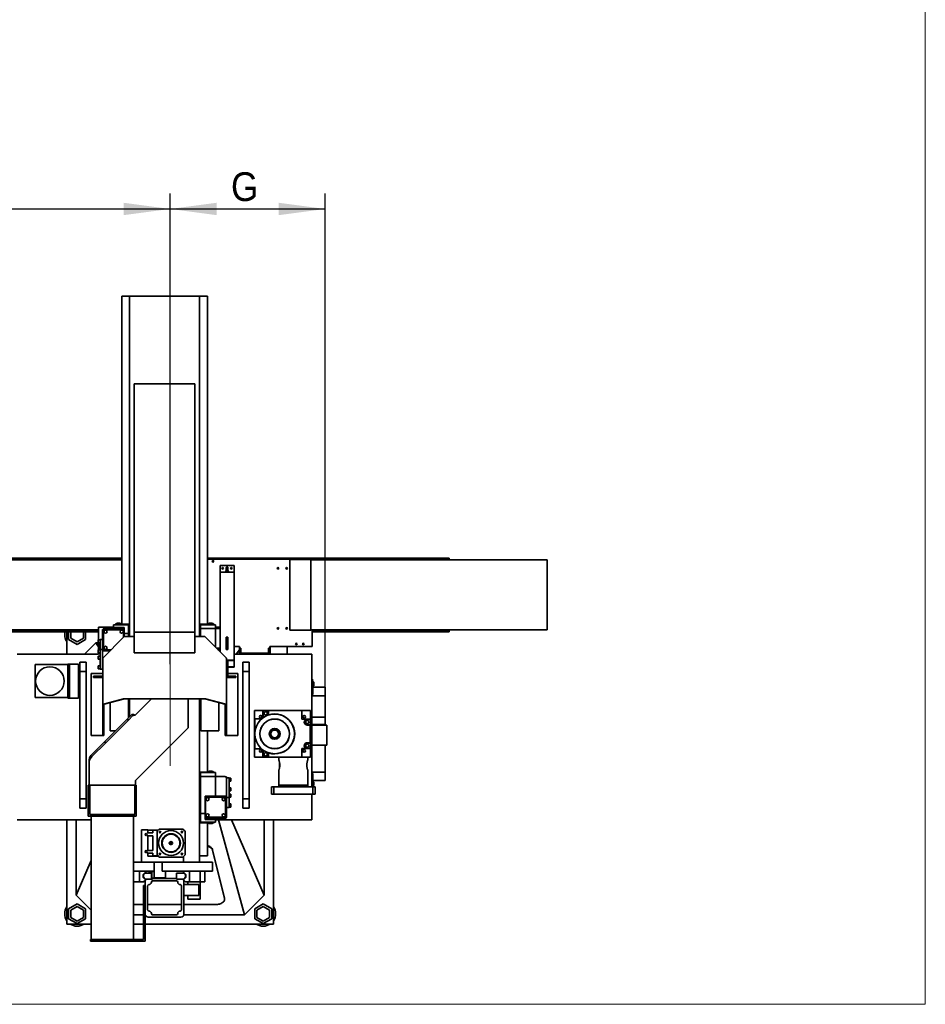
# Model space of a CAD drawing. Header units: millimetres. Extents: x 10 to 400, y 0 to 272.
# Tile 5 of 20: x 127 to 185, y 50 to 113. Entities that reach past the tile are written whole.
import ezdxf

# ---------------------------------------------------------------- set-up
doc = ezdxf.new("R2010")
doc.units = ezdxf.units.MM
doc.linetypes.add('SLD-Durchgehend', pattern=[0])
doc.linetypes.add('SLD-Punktstrich', pattern=[19.05, 15.24, -1.27, 1.27, -1.27])
doc.layers.add('KOPF', color=7, linetype='SLD-Durchgehend')
doc.styles.add('SLDTEXTSTYLE3', font='GOTHIC.TTF', dxfattribs={"width": 0.913})
doc.dimstyles.new('SLDDIMSTYLE0', dxfattribs={"dimtxt": 1.852083, "dimasz": 3, "dimexe": 0, "dimexo": 0.0625, "dimgap": 0.463021, "dimtad": 1, "dimlfac": 50, "dimrnd": 1e-09, "dimzin": 12, "dimdsep": 46, "dimtxsty": 'SLDTEXTSTYLE3', "dimsah": 1, "dimcen": 0.09, "dimadec": 0, "dimazin": 3, "dimtfac": 1, "dimtofl": 0, "dimtmove": 0, "dimatfit": 3, "dimfxl": 1, "dimfrac": 2, "dimtolj": 1, "dimtzin": 12, "dimarcsym": 0})

# ---------------------------------------------------------------- blocks, each defined once
blk = doc.blocks.new('_D_12')
at = {"layer": 'KOPF', "color": 7}
for p, q in [((94.313, 69.486), (94.313, 102.282)), ((136.313, 71.936), (136.313, 102.282)), ((94.313, 101.282), (136.313, 101.282))]:
    blk.add_line(p, q, dxfattribs=at)
for points in [[(94.313, 101.282), (97.313, 100.882), (97.313, 101.682)], [(136.313, 101.282), (133.313, 101.682), (133.313, 100.882)]]:
    blk.add_solid(points, dxfattribs=at)
at = {"layer": 'KOPF', "color": 7, "insert": (113.785, 103.647), "char_height": 1.8521, "attachment_point": 1, "style": 'SLDTEXTSTYLE3'}
blk.add_mtext('H2', dxfattribs=at)
blk = doc.blocks.new('_D_13')
at = {"layer": 'KOPF', "color": 7}
for p, q in [((136.313, 71.936), (136.313, 102.282)), ((146.313, 70.446), (146.313, 102.282)), ((136.313, 101.282), (146.313, 101.282))]:
    blk.add_line(p, q, dxfattribs=at)
for points in [[(136.313, 101.282), (139.313, 100.882), (139.313, 101.682)], [(146.313, 101.282), (143.313, 101.682), (143.313, 100.882)]]:
    blk.add_solid(points, dxfattribs=at)
at = {"layer": 'KOPF', "color": 7, "insert": (140.236, 103.647), "char_height": 1.852, "attachment_point": 1, "style": 'SLDTEXTSTYLE3'}
blk.add_mtext('G', dxfattribs=at)

msp = doc.modelspace()

# ---------------------------------------------------------------- linework, layer by layer
at = {"color": 7, "linetype": 'SLD-Durchgehend', "lineweight": 35}
for p, q in [((133.70267, 95.66641), (133.19266, 95.66641)), ((133.19266, 74.50641), (133.19266, 95.66641)), ((133.70267, 73.70508), (133.70267, 95.66641)), ((138.20267, 95.66641), (133.70267, 95.66641)), ((138.20267, 73.70508), (138.20267, 95.66641)), ((138.71266, 95.66641), (138.20267, 95.66641)), ((138.71266, 74.50641), (138.71266, 95.66641)), ((137.91266, 89.99661), (133.99267, 89.99661)), ((133.99267, 85.35363), (133.99267, 89.99661)), ((137.91266, 85.35363), (137.91266, 89.99661)), ((133.99267, 84.68862), (133.99267, 85.35363)), ((137.91266, 84.68862), (137.91266, 85.35363)), ((133.99267, 84.68661), (133.99267, 84.68862)), ((133.99267, 84.68661), (133.99267, 73.99641)), ((137.91266, 84.68661), (137.91266, 84.68862)), ((137.91266, 84.68661), (137.91266, 73.99641)), ((133.19266, 78.77641), (64.74767, 78.77641)), ((154.31267, 78.77641), (138.71266, 78.77641)), ((154.31267, 78.71641), (154.31267, 78.77641)), ((133.19266, 78.71641), (64.74767, 78.71641)), ((133.19266, 78.65641), (115.97267, 78.65641)), ((154.31267, 78.71641), (138.71266, 78.71641)), ((145.46267, 78.70641), (138.71266, 78.70641)), ((139.53267, 77.93441), (139.53267, 78.29641)), ((140.43267, 78.29641), (139.53267, 78.29641)), ((139.94267, 78.15641), (139.93267, 78.15641)), ((139.93267, 78.15641), (139.93267, 77.9914)), ((139.94267, 78.19641), (140.02267, 78.19641)), ((139.94267, 78.19641), (139.94267, 77.85641)), ((140.02267, 78.19641), (140.02267, 77.85641)), ((140.03266, 78.15641), (140.02267, 78.15641)), ((140.03266, 77.9914), (140.03266, 78.15641)), ((140.43267, 77.93441), (140.43267, 78.29641)), ((144.03267, 74.11641), (144.03267, 78.67641)), ((145.37267, 78.67641), (144.03267, 78.67641)), ((145.37267, 74.11641), (145.37267, 78.67641)), ((145.37267, 74.13641), (145.37267, 78.65641)), ((145.37287, 78.65641), (145.37267, 78.65641)), ((145.37287, 78.65641), (146.81534, 78.65641)), ((145.46267, 78.65641), (145.46267, 78.70641)), ((146.81534, 78.65641), (153.98072, 78.65641)), ((153.98072, 78.65641), (160.61287, 78.65641)), ((154.31267, 78.65641), (154.31267, 78.71641)), ((160.61287, 74.13641), (160.61287, 78.65641)), ((139.53267, 77.93441), (139.53267, 77.85641)), ((139.53267, 77.85641), (139.53267, 77.85102)), ((140.43267, 77.85641), (139.53267, 77.85641)), ((139.53267, 76.61072), (139.53267, 77.85102)), ((140.43267, 77.85641), (140.43267, 77.93441)), ((140.43267, 77.85102), (140.43267, 77.85641)), ((140.43267, 76.61072), (140.43267, 77.85102)), ((139.53267, 76.61072), (139.53267, 76.47873)), ((139.53267, 72.72191), (139.53267, 76.47873)), ((140.43267, 76.47873), (140.43267, 76.61072)), ((140.43267, 72.18484), (140.43267, 76.47873)), ((131.70267, 74.32641), (131.70267, 73.49641)), ((132.66467, 74.32641), (131.70267, 74.32641)), ((132.66467, 74.47641), (133.37014, 74.47641)), ((132.66467, 74.28641), (132.66467, 74.47641)), ((132.66467, 74.28641), (132.66467, 74.20641)), ((132.66467, 74.28641), (133.34467, 74.28641)), ((132.76466, 74.50641), (132.76466, 74.47641)), ((132.76466, 74.50641), (133.64467, 74.50641)), ((132.86918, 74.56441), (132.82467, 74.50641)), ((132.86918, 74.56441), (132.98467, 74.56441)), ((132.98467, 74.56441), (133.10017, 74.56441)), ((133.14466, 74.50641), (133.10017, 74.56441)), ((133.34467, 74.28641), (133.34467, 74.20641)), ((133.37014, 74.47641), (133.63467, 74.47641)), ((133.63467, 73.91641), (133.63467, 74.47641)), ((133.63467, 74.37641), (133.64467, 74.37641)), ((133.64467, 74.50641), (133.64467, 74.37641)), ((138.26067, 74.50641), (138.26067, 74.37641)), ((139.14066, 74.50641), (138.26067, 74.50641)), ((138.27066, 74.37641), (138.26067, 74.37641)), ((138.27066, 74.47641), (138.53519, 74.47641)), ((138.27066, 74.22641), (138.27066, 74.47641)), ((138.53519, 74.47641), (139.24067, 74.47641)), ((138.80517, 74.56441), (138.76067, 74.50641)), ((139.03616, 74.56441), (138.80517, 74.56441)), ((139.08067, 74.50641), (139.03616, 74.56441)), ((139.14066, 74.47641), (139.14066, 74.50641)), ((139.24067, 74.23641), (139.24067, 74.47641)), ((139.53267, 74.32641), (139.24067, 74.32641)), ((131.70267, 74.07641), (64.74767, 74.07641)), ((131.70267, 74.01641), (64.74767, 74.01641)), ((131.70267, 74.13641), (115.97267, 74.13641)), ((129.65267, 74.01641), (129.65267, 72.56641)), ((129.76267, 74.01641), (129.76267, 73.51887)), ((129.90267, 74.01641), (129.90267, 73.59969)), ((130.72267, 73.59969), (130.72267, 74.01641)), ((130.86267, 73.51887), (130.86267, 74.01641)), ((131.95467, 74.17641), (131.98467, 74.17641)), ((131.95467, 74.17641), (131.95467, 73.62141)), ((131.98467, 72.78641), (131.98467, 74.20641)), ((131.98467, 74.20641), (133.34467, 74.20641)), ((132.00894, 72.35096), (133.30393, 73.67166)), ((132.02467, 74.04641), (132.02467, 72.96641)), ((133.20467, 74.14641), (132.12467, 74.14641)), ((133.30393, 73.67166), (133.35519, 73.70508)), ((133.30467, 73.67215), (133.30467, 74.04641)), ((133.34467, 74.20641), (133.34467, 73.69822)), ((133.34467, 73.91641), (133.37014, 73.91641)), ((133.35519, 73.70508), (133.41565, 73.70508)), ((133.37014, 73.91641), (133.63467, 73.91641)), ((133.41565, 73.70508), (133.99267, 73.70508)), ((133.63467, 73.91641), (133.63467, 73.70508)), ((133.99267, 73.99641), (133.99267, 72.65641)), ((137.91266, 73.99641), (133.99267, 73.99641)), ((137.91266, 73.99641), (137.91266, 72.65641)), ((137.91266, 73.70508), (138.48969, 73.70508)), ((139.24067, 74.22641), (138.27066, 74.22641)), ((138.27066, 73.70508), (138.27066, 74.22641)), ((138.48969, 73.70508), (138.55015, 73.70508)), ((138.55015, 73.70508), (138.60141, 73.67166)), ((138.60141, 73.67166), (139.89639, 72.35096)), ((139.24067, 73.71208), (139.24067, 74.23641)), ((139.24067, 74.23641), (139.53267, 74.23641)), ((139.24067, 73.30074), (139.24067, 73.71208)), ((140.03266, 73.67201), (139.93267, 73.67201)), ((139.93267, 73.67201), (139.93267, 72.87885)), ((140.03266, 73.66157), (139.93267, 73.66157)), ((139.94267, 73.66157), (139.94267, 73.56764)), ((140.02267, 73.66157), (140.02267, 73.56764)), ((140.03266, 72.87885), (140.03266, 73.67201)), ((145.37267, 74.11641), (144.03267, 74.11641)), ((145.37287, 74.13641), (145.37267, 74.13641)), ((145.37287, 74.13641), (146.81534, 74.13641)), ((145.46267, 73.07641), (145.46267, 74.13641)), ((154.31267, 74.07641), (145.46267, 74.07641)), ((154.31267, 74.01641), (145.46267, 74.01641)), ((146.81534, 74.13641), (153.98072, 74.13641)), ((153.98072, 74.13641), (160.61287, 74.13641)), ((154.31267, 74.07641), (154.31267, 74.13641)), ((154.31267, 74.01641), (154.31267, 74.07641)), ((129.76267, 73.51887), (130.31267, 73.20132)), ((129.90267, 73.59969), (130.31267, 73.36298)), ((130.31267, 73.36298), (130.72267, 73.59969)), ((130.31267, 73.20132), (130.86267, 73.51887)), ((131.51267, 73.29641), (130.78267, 72.56641)), ((131.70267, 73.0446), (131.51267, 73.29641)), ((131.67467, 73.29641), (131.51267, 73.29641)), ((131.79467, 73.49641), (131.67467, 73.49641)), ((131.67467, 73.29641), (131.67467, 73.49641)), ((131.67467, 73.29641), (131.79467, 73.29641)), ((131.70267, 73.29641), (131.70267, 72.86641)), ((131.79467, 73.41641), (131.79467, 73.51641)), ((131.79467, 73.51641), (131.95467, 73.51641)), ((131.79467, 72.88641), (131.79467, 73.41641)), ((131.98467, 73.62141), (131.95467, 73.62141)), ((131.95467, 73.62141), (131.95467, 73.56641)), ((131.95467, 73.56641), (131.95467, 72.99141)), ((131.95467, 73.56641), (131.98467, 73.56641)), ((139.24067, 73.01971), (139.24067, 73.30074)), ((139.93267, 73.24388), (139.94267, 73.24388)), ((139.93267, 73.23344), (139.94267, 73.23344)), ((139.94267, 73.56764), (140.02267, 73.56764)), ((139.94267, 73.56764), (139.94267, 72.97278)), ((140.02267, 73.56764), (140.02267, 72.97278)), ((140.02267, 73.24388), (140.03266, 73.24388)), ((140.02267, 73.23344), (140.03266, 73.23344)), ((140.43267, 73.07641), (140.78267, 73.07641)), ((140.78267, 72.96641), (140.78267, 73.07641)), ((142.74267, 73.07641), (145.46267, 73.07641)), ((142.74267, 72.96641), (142.74267, 73.07641)), ((142.76267, 72.56641), (142.76267, 73.07641)), ((143.86267, 73.07641), (143.86267, 72.56641)), ((131.70267, 72.56641), (126.45267, 72.56641)), ((131.79467, 72.86641), (131.67467, 72.86641)), ((131.67467, 72.66641), (131.67467, 72.86641)), ((131.67467, 72.66641), (131.79467, 72.66641)), ((131.79467, 72.45641), (131.67467, 72.45641)), ((131.67467, 72.25641), (131.67467, 72.45641)), ((131.70267, 72.66641), (131.70267, 72.56641)), ((131.79467, 72.78641), (131.79467, 72.88641)), ((131.79467, 72.88641), (131.95467, 72.88641)), ((131.79467, 71.70641), (131.79467, 72.78641)), ((131.98467, 72.99141), (131.95467, 72.99141)), ((131.95467, 72.99141), (131.95467, 72.93641)), ((131.95467, 72.93641), (131.95467, 71.55641)), ((131.95467, 72.93641), (131.98467, 72.93641)), ((132.43591, 72.78641), (131.98467, 72.78641)), ((132.12467, 72.86641), (132.51435, 72.86641)), ((137.91266, 72.65641), (133.99267, 72.65641)), ((139.29293, 72.96641), (139.53267, 72.96641)), ((139.53267, 72.88641), (139.37137, 72.88641)), ((139.93267, 72.87885), (140.03266, 72.87885)), ((139.94267, 72.97278), (140.02267, 72.97278)), ((139.94267, 72.97278), (139.94267, 72.96756)), ((139.94267, 72.96756), (140.02267, 72.96756)), ((139.94267, 72.96756), (139.94267, 72.87885)), ((140.02267, 72.97278), (140.02267, 72.96756)), ((140.02267, 72.96756), (140.02267, 72.87885)), ((145.45267, 72.56641), (140.43267, 72.56641)), ((140.56185, 72.56641), (140.78267, 72.85906)), ((140.86267, 72.96641), (140.78267, 72.96641)), ((140.78267, 72.58641), (140.78267, 72.96641)), ((140.86267, 72.58641), (140.78267, 72.58641)), ((140.78267, 72.56641), (140.78267, 72.58641)), ((140.86267, 72.64641), (140.86267, 72.96641)), ((142.66267, 72.64641), (140.86267, 72.64641)), ((140.86267, 72.58641), (140.86267, 72.56641)), ((142.66267, 72.96641), (142.66267, 72.64641)), ((142.66267, 72.96641), (142.74267, 72.96641)), ((142.66267, 72.58641), (142.74267, 72.58641)), ((142.66267, 72.56641), (142.66267, 72.58641)), ((142.74267, 72.96641), (142.74267, 72.58641)), ((142.74267, 72.56641), (142.74267, 72.58641)), ((145.45267, 64.01641), (145.45267, 72.56641)), ((127.61467, 71.90601), (127.61467, 69.77601)), ((129.71467, 71.90601), (127.61467, 71.90601)), ((129.71467, 71.90601), (129.71467, 71.94101)), ((129.71467, 71.94101), (129.81467, 71.94101)), ((129.71467, 69.77601), (129.71467, 71.90601)), ((129.81467, 69.74101), (129.81467, 71.94101)), ((129.81467, 71.94101), (130.40267, 71.94101)), ((130.40267, 69.74101), (130.40267, 71.94101)), ((130.49666, 71.45641), (130.49666, 72.05641)), ((130.49666, 72.05641), (130.89666, 72.05641)), ((130.89666, 72.05641), (130.89666, 71.45641)), ((131.67467, 72.25641), (131.79467, 72.25641)), ((131.79467, 71.82641), (131.67467, 71.82641)), ((131.67467, 71.62641), (131.67467, 71.82641)), ((131.96267, 72.31144), (131.96525, 72.31425)), ((131.96267, 72.31144), (131.96267, 69.32087)), ((131.9873, 72.33229), (132.00894, 72.35096)), ((139.89639, 72.35096), (139.91803, 72.33229)), ((139.94009, 72.31425), (139.94267, 72.31144)), ((139.94267, 72.31144), (139.94267, 69.32087)), ((140.43267, 72.18484), (139.94267, 72.18484)), ((140.43267, 72.1744), (139.94267, 72.1744)), ((140.02267, 72.1744), (140.02267, 71.48039)), ((140.43267, 71.75672), (140.02267, 71.75672)), ((140.43267, 71.74628), (140.02267, 71.74628)), ((140.43267, 72.1744), (140.43267, 72.18484)), ((140.43267, 72.1744), (140.43267, 71.75672)), ((140.43267, 71.74628), (140.43267, 71.75672)), ((141.00866, 72.05641), (141.40867, 72.05641)), ((141.00866, 71.45641), (141.00866, 72.05641)), ((141.40867, 72.05641), (141.40867, 71.45641)), ((130.89666, 71.45641), (130.49666, 71.45641)), ((130.49666, 71.45641), (130.49666, 63.25641)), ((130.89666, 63.25641), (130.89666, 71.45641)), ((131.22267, 71.33641), (131.22267, 67.33641)), ((131.22267, 71.33641), (131.88467, 71.33641)), ((131.36267, 71.07641), (131.36267, 71.15641)), ((131.36267, 71.15641), (131.96267, 71.15641)), ((131.67467, 71.62641), (131.79467, 71.62641)), ((131.79467, 71.60641), (131.79467, 71.70641)), ((131.79467, 71.60641), (131.95467, 71.60641)), ((131.88467, 71.33641), (131.96267, 71.33641)), ((131.95467, 71.55641), (131.96267, 71.55641)), ((140.02267, 71.48039), (139.94267, 71.48039)), ((140.02267, 71.48039), (140.02267, 71.06271)), ((140.02267, 71.33641), (140.68267, 71.33641)), ((140.02267, 71.15641), (140.54267, 71.15641)), ((140.54267, 71.07641), (140.54267, 71.15641)), ((140.68267, 71.33641), (140.68267, 67.33641)), ((141.40867, 71.45641), (141.00866, 71.45641)), ((141.00866, 71.45641), (141.00866, 63.25641)), ((141.40867, 63.25641), (141.40867, 71.45641)), ((131.36267, 71.07641), (131.96267, 71.07641)), ((140.02267, 71.06271), (139.94267, 71.06271)), ((140.02267, 71.07641), (140.54267, 71.07641)), ((145.45267, 70.96641), (145.49267, 70.96641)), ((145.49267, 70.96641), (145.49267, 70.26093)), ((145.52267, 70.86641), (145.49267, 70.86641)), ((145.52267, 69.98641), (145.52267, 70.86641)), ((145.58066, 70.7619), (145.52267, 70.80641)), ((145.52267, 70.48641), (145.58066, 70.53091)), ((145.58066, 70.64641), (145.58066, 70.7619)), ((145.58066, 70.53091), (145.58066, 70.64641)), ((145.45267, 69.99641), (145.49267, 69.99641)), ((145.52267, 69.98641), (145.45267, 69.98641)), ((145.45267, 69.89641), (146.31267, 69.89641)), ((145.49267, 70.26093), (145.49267, 69.99641)), ((146.31267, 70.44641), (145.52267, 70.44641)), ((146.31267, 70.44641), (146.31267, 69.89641)), ((146.31267, 69.89641), (146.31267, 69.57641)), ((127.61467, 69.77601), (129.71467, 69.77601)), ((129.71467, 69.74101), (129.71467, 69.77601)), ((129.71467, 69.74101), (129.81467, 69.74101)), ((129.81467, 69.74101), (130.40267, 69.74101)), ((131.973, 69.33237), (131.96267, 69.32087)), ((131.96267, 69.32087), (132.04267, 69.32087)), ((131.96267, 69.32087), (131.96267, 67.33641)), ((131.97655, 69.33396), (131.973, 69.33237)), ((131.973, 69.33237), (132.04777, 69.33237)), ((132.00894, 69.34224), (131.97655, 69.33396)), ((131.97655, 69.33396), (132.04951, 69.33396)), ((133.30393, 69.69613), (132.00894, 69.34224)), ((132.00894, 69.34224), (132.06552, 69.34224)), ((132.04777, 69.33237), (132.04267, 69.32087)), ((132.04267, 69.32087), (132.04267, 67.33641)), ((132.04951, 69.33396), (132.04777, 69.33237)), ((132.06552, 69.34224), (132.04951, 69.33396)), ((133.36049, 69.69613), (132.06552, 69.34224)), ((132.44467, 67.63641), (132.44467, 69.44586)), ((133.34376, 69.70326), (133.30393, 69.69613)), ((133.30393, 69.69613), (133.36049, 69.69613)), ((133.36721, 69.70508), (133.34376, 69.70326)), ((133.34376, 69.70326), (133.38016, 69.70326)), ((133.38016, 69.70326), (133.36049, 69.69613)), ((133.41565, 69.70508), (133.36721, 69.70508)), ((138.48969, 69.70508), (133.41565, 69.70508)), ((133.62467, 68.46214), (133.62467, 69.70508)), ((133.70267, 68.54014), (133.70267, 69.70508)), ((135.11934, 69.70508), (134.05252, 68.63826)), ((137.48267, 67.82841), (137.48267, 69.70508)), ((138.20267, 59.16641), (138.20267, 69.70508)), ((138.28067, 69.70508), (138.28067, 67.63641)), ((138.53812, 69.70508), (138.48969, 69.70508)), ((138.56157, 69.70326), (138.52517, 69.70326)), ((138.54485, 69.69613), (138.52517, 69.70326)), ((138.56157, 69.70326), (138.53812, 69.70508)), ((138.60141, 69.69613), (138.54485, 69.69613)), ((139.83982, 69.34224), (138.54485, 69.69613)), ((138.60141, 69.69613), (138.56157, 69.70326)), ((139.89639, 69.34224), (138.60141, 69.69613)), ((139.46067, 69.44586), (139.46067, 67.63641)), ((139.89639, 69.34224), (139.83982, 69.34224)), ((139.85581, 69.33396), (139.83982, 69.34224)), ((139.92879, 69.33396), (139.85581, 69.33396)), ((139.85757, 69.33237), (139.85581, 69.33396)), ((139.93234, 69.33237), (139.85757, 69.33237)), ((139.86267, 69.32087), (139.85757, 69.33237)), ((139.94267, 69.32087), (139.86267, 69.32087)), ((139.86267, 67.33641), (139.86267, 69.32087)), ((139.92879, 69.33396), (139.89639, 69.34224)), ((139.93234, 69.33237), (139.92879, 69.33396)), ((139.94267, 69.32087), (139.93234, 69.33237)), ((139.94267, 67.33641), (139.94267, 69.32087)), ((146.31267, 69.57641), (146.31267, 68.50381)), ((133.54981, 68.38728), (133.84457, 68.68204)), ((133.62052, 68.31657), (133.91528, 68.61133)), ((133.84457, 68.68204), (133.91528, 68.61133)), ((141.75267, 68.40641), (141.75267, 68.93641)), ((141.75267, 68.93641), (142.28267, 68.93641)), ((142.23267, 68.56513), (142.23267, 68.50769)), ((142.28267, 68.93641), (142.28267, 68.4714)), ((142.28267, 68.93641), (142.30267, 68.93641)), ((142.30267, 68.93641), (142.30267, 68.48598)), ((142.30267, 68.93641), (142.64267, 68.93641)), ((142.64267, 68.93641), (142.64267, 68.65952)), ((142.64267, 68.93641), (142.66267, 68.93641)), ((142.66267, 68.66604), (142.66267, 68.93641)), ((142.66267, 68.93641), (144.81267, 68.93641)), ((144.81267, 68.93641), (145.35267, 68.93641)), ((144.81267, 68.93641), (144.81267, 68.38641)), ((144.87267, 68.50769), (144.87267, 68.56513)), ((145.35267, 68.93641), (145.35267, 68.38641)), ((132.08732, 66.92479), (133.54981, 68.38728)), ((132.15803, 66.85408), (133.62052, 68.31657)), ((133.54981, 68.38728), (133.62052, 68.31657)), ((142.20225, 68.40641), (141.75267, 68.40641)), ((141.75267, 68.40641), (141.75267, 66.46641)), ((141.77267, 68.40641), (141.77267, 67.43641)), ((142.18139, 68.45641), (142.12395, 68.45641)), ((144.81267, 68.38641), (145.35267, 68.38641)), ((144.98139, 68.45641), (144.92394, 68.45641)), ((145.15266, 68.36641), (145.35267, 68.36641)), ((145.15266, 68.02641), (145.33267, 68.02641)), ((145.33267, 68.00641), (145.15266, 68.00641)), ((145.35267, 68.04641), (145.33267, 68.04641)), ((145.33267, 68.02641), (145.33267, 68.04641)), ((145.33267, 68.00641), (145.33267, 68.02641)), ((145.33267, 68.00641), (145.33267, 66.86641)), ((145.35267, 68.38641), (145.35267, 68.36641)), ((145.35267, 68.36641), (145.35267, 68.04641)), ((146.31267, 68.50381), (145.45267, 68.50381)), ((146.31267, 68.03881), (145.45267, 68.03881)), ((145.45267, 68.00241), (146.42267, 68.00241)), ((146.31267, 68.50381), (146.31267, 68.03881)), ((146.31267, 68.00241), (146.31267, 68.03881)), ((146.42267, 68.00241), (146.42267, 66.71241)), ((131.22267, 67.33641), (131.88467, 67.33641)), ((131.96267, 67.33641), (131.88467, 67.33641)), ((132.04267, 67.33641), (131.96267, 67.33641)), ((132.44467, 67.63641), (132.79894, 67.63641)), ((134.08267, 64.42841), (137.48267, 67.82841)), ((139.46067, 67.63641), (138.28067, 67.63641)), ((138.71266, 64.96641), (138.71266, 67.63641)), ((139.94267, 67.33641), (139.86267, 67.33641)), ((140.02067, 67.33641), (139.94267, 67.33641)), ((140.02067, 67.33641), (140.68267, 67.33641)), ((141.77267, 67.43641), (141.77267, 66.46641)), ((131.20305, 66.04052), (132.08732, 66.92479)), ((131.27377, 65.96981), (132.15803, 66.85408)), ((132.08732, 66.92479), (132.15803, 66.85408)), ((145.15266, 66.86641), (145.33267, 66.86641)), ((145.15266, 66.84641), (145.33267, 66.84641)), ((145.33267, 66.84641), (145.33267, 66.86641)), ((145.33267, 66.82641), (145.33267, 66.84641)), ((145.33267, 66.82641), (145.35267, 66.82641)), ((145.35267, 66.82641), (145.35267, 66.50641)), ((145.45267, 66.71241), (146.42267, 66.71241)), ((146.31267, 66.71241), (146.31267, 65.29641)), ((131.27377, 65.96981), (131.20305, 66.04052)), ((142.20225, 66.46641), (141.75267, 66.46641)), ((141.75267, 65.93641), (141.75267, 66.46641)), ((142.12395, 66.41641), (142.18139, 66.41641)), ((142.23267, 66.36513), (142.23267, 66.30769)), ((142.28267, 66.40142), (142.28267, 65.93641)), ((142.30267, 66.38684), (142.30267, 65.93641)), ((142.64267, 66.2133), (142.64267, 65.93641)), ((142.66267, 65.93641), (142.66267, 66.20677)), ((144.81267, 66.48641), (144.81267, 65.93641)), ((145.35267, 66.48641), (144.81267, 66.48641)), ((144.87267, 66.30769), (144.87267, 66.36513)), ((144.92394, 66.41641), (144.98139, 66.41641)), ((145.15266, 66.50641), (145.35267, 66.50641)), ((145.35267, 66.50641), (145.35267, 66.48641)), ((145.35267, 66.48641), (145.35267, 65.93641)), ((131.08267, 65.66841), (131.08267, 64.13441)), ((142.28267, 65.93641), (141.75267, 65.93641)), ((142.28267, 65.93641), (142.30267, 65.93641)), ((142.30267, 65.93641), (142.64267, 65.93641)), ((142.64267, 65.93641), (142.66267, 65.93641)), ((144.81267, 65.93641), (142.66267, 65.93641)), ((143.32467, 65.93641), (143.32467, 65.74526)), ((143.37267, 65.55063), (143.37267, 65.42641)), ((143.37267, 65.42641), (143.37267, 65.30211)), ((145.35267, 65.93641), (144.81267, 65.93641)), ((145.13267, 65.55056), (145.13267, 65.42641)), ((145.13267, 65.42641), (145.13267, 65.30203)), ((145.18066, 65.74538), (145.18066, 65.93641)), ((138.26067, 64.96641), (138.26067, 64.83641)), ((139.14066, 64.96641), (138.26067, 64.96641)), ((138.27066, 64.83641), (138.26067, 64.83641)), ((138.27066, 64.93641), (138.53519, 64.93641)), ((138.27066, 64.68641), (138.27066, 64.93641)), ((138.53519, 64.93641), (139.24067, 64.93641)), ((138.80517, 65.02441), (138.76067, 64.96641)), ((139.03616, 65.02441), (138.80517, 65.02441)), ((139.08067, 64.96641), (139.03616, 65.02441)), ((139.14066, 64.93641), (139.14066, 64.96641)), ((139.24067, 64.69641), (139.24067, 64.93641)), ((143.32467, 65.10744), (143.32467, 64.13641)), ((145.18066, 64.13641), (145.18066, 65.10756)), ((146.31267, 64.97641), (145.45267, 64.97641)), ((145.52267, 64.87641), (145.45267, 64.87641)), ((145.45267, 64.86641), (145.49267, 64.86641)), ((145.49267, 64.86641), (145.49267, 64.60188)), ((145.52267, 64.87641), (145.52267, 64.01641)), ((146.31267, 65.29641), (146.31267, 64.97641)), ((146.31267, 64.97641), (146.31267, 64.42641)), ((131.03267, 64.13441), (131.13267, 64.13441)), ((131.03267, 63.13441), (131.03267, 64.13441)), ((131.13267, 63.13441), (131.13267, 64.13441)), ((131.13267, 64.13441), (134.03267, 64.13441)), ((134.03267, 64.13441), (134.13267, 64.13441)), ((134.03267, 64.13441), (134.03267, 63.13441)), ((134.08267, 64.13441), (134.08267, 64.42841)), ((134.13267, 63.13441), (134.13267, 64.13441)), ((139.24067, 64.68641), (138.27066, 64.68641)), ((138.27066, 63.28767), (138.27066, 64.68641)), ((139.24067, 64.17208), (139.24067, 64.69641)), ((139.24067, 64.69641), (139.85066, 64.69641)), ((139.24067, 63.76074), (139.24067, 64.17208)), ((139.85066, 64.69641), (139.85066, 64.65641)), ((139.95067, 64.65641), (139.85066, 64.65641)), ((139.95067, 63.27641), (139.95067, 64.65641)), ((140.11066, 64.60641), (139.95067, 64.60641)), ((140.11066, 64.60641), (140.11066, 64.50641)), ((140.23067, 64.58641), (140.11066, 64.58641)), ((140.11066, 64.50641), (140.11066, 63.42641)), ((140.11066, 64.38641), (140.23067, 64.38641)), ((140.23067, 64.58641), (140.23067, 64.38641)), ((143.32267, 64.13641), (143.32267, 64.01641)), ((143.32267, 64.13641), (145.18267, 64.13641)), ((145.18267, 64.01641), (145.18267, 64.13641)), ((145.49267, 64.60188), (145.49267, 64.01641)), ((146.31267, 64.42641), (145.52267, 64.42641)), ((145.58066, 64.3319), (145.52267, 64.37641)), ((145.58066, 64.3319), (145.58066, 64.10091)), ((139.24067, 63.42641), (139.24067, 63.76074)), ((140.23067, 63.95641), (140.11066, 63.95641)), ((140.11066, 63.75641), (140.23067, 63.75641)), ((140.23067, 63.54641), (140.11066, 63.54641)), ((140.23067, 63.95641), (140.23067, 63.75641)), ((140.23067, 63.54641), (140.23067, 63.34641)), ((142.85267, 64.01641), (142.85267, 63.55641)), ((142.85267, 64.01641), (142.99267, 64.01641)), ((142.85267, 63.55641), (142.99267, 63.55641)), ((142.99267, 64.01641), (142.99267, 63.55641)), ((142.99267, 64.01641), (145.51267, 64.01641)), ((142.99267, 63.55641), (145.51267, 63.55641)), ((145.45267, 61.88641), (145.45267, 63.55641)), ((145.51267, 64.01641), (145.51267, 63.55641)), ((145.65267, 64.01641), (145.51267, 64.01641)), ((145.65267, 63.55641), (145.51267, 63.55641)), ((145.52267, 64.05641), (145.58066, 64.10091)), ((145.65267, 64.01641), (145.65267, 63.55641)), ((130.49666, 63.25641), (130.89666, 63.25641)), ((130.49666, 62.65641), (130.49666, 63.25641)), ((130.89666, 63.25641), (130.89666, 62.65641)), ((131.03267, 63.13441), (131.13267, 63.13441)), ((131.03267, 62.43441), (131.03267, 63.13441)), ((131.13267, 62.43441), (131.13267, 63.13441)), ((134.03267, 63.13441), (134.13267, 63.13441)), ((134.03267, 63.13441), (134.03267, 62.43441)), ((134.13267, 62.43441), (134.13267, 63.13441)), ((138.27066, 63.22146), (138.27066, 63.28767)), ((138.27066, 62.75011), (138.27066, 63.22146)), ((138.56067, 62.00641), (138.56067, 63.42641)), ((138.56067, 63.42641), (139.92066, 63.42641)), ((138.60066, 63.24641), (138.60066, 62.16641)), ((139.78066, 63.34641), (138.70067, 63.34641)), ((139.88067, 62.16641), (139.88067, 63.24641)), ((139.92066, 63.42641), (139.92066, 62.00641)), ((139.95067, 63.27641), (139.92066, 63.27641)), ((139.92066, 63.22141), (139.95067, 63.22141)), ((140.11066, 63.32641), (139.95067, 63.32641)), ((139.95067, 63.22141), (139.95067, 63.27641)), ((139.95067, 62.64641), (139.95067, 63.22141)), ((140.11066, 63.42641), (140.11066, 63.32641)), ((140.11066, 63.34641), (140.23067, 63.34641)), ((140.11066, 63.32641), (140.11066, 62.79641)), ((140.23067, 62.91641), (140.11066, 62.91641)), ((140.23067, 62.91641), (140.23067, 62.71641)), ((141.00866, 63.25641), (141.40867, 63.25641)), ((141.00866, 62.65641), (141.00866, 63.25641)), ((141.40867, 63.25641), (141.40867, 62.65641)), ((130.89666, 62.65641), (130.49666, 62.65641)), ((131.03267, 62.43441), (131.13267, 62.43441)), ((131.03267, 62.13441), (131.03267, 62.43441)), ((131.13267, 62.43441), (131.13267, 62.23441)), ((131.13267, 62.23441), (134.03267, 62.23441)), ((134.03267, 62.43441), (134.13267, 62.43441)), ((134.03267, 62.23441), (134.03267, 62.43441)), ((134.13267, 62.13441), (134.13267, 62.43441)), ((138.27066, 62.29641), (138.27066, 62.75011)), ((138.53519, 62.29641), (138.27066, 62.29641)), ((138.27066, 62.29641), (138.27066, 61.73641)), ((138.56067, 62.29641), (138.53519, 62.29641)), ((139.95067, 62.64641), (139.92066, 62.64641)), ((139.92066, 62.59141), (139.95067, 62.59141)), ((140.11066, 62.69641), (139.95067, 62.69641)), ((139.95067, 62.59141), (139.95067, 62.64641)), ((139.95067, 62.03641), (139.95067, 62.59141)), ((140.11066, 62.79641), (140.11066, 62.69641)), ((140.11066, 62.71641), (140.23067, 62.71641)), ((141.40867, 62.65641), (141.00866, 62.65641)), ((126.45267, 61.88641), (131.22267, 61.88641)), ((129.65267, 61.88641), (129.65267, 55.17641)), ((130.25267, 61.88641), (130.25267, 57.03641)), ((131.03267, 62.13441), (134.13267, 62.13441)), ((131.22267, 54.17401), (131.22267, 62.13441)), ((133.94267, 54.17401), (133.94267, 62.13441)), ((138.26067, 61.70641), (138.26067, 61.83641)), ((138.27066, 61.83641), (138.26067, 61.83641)), ((139.14066, 61.70641), (138.26067, 61.70641)), ((138.53519, 61.73641), (138.27066, 61.73641)), ((139.24067, 61.73641), (138.53519, 61.73641)), ((139.92066, 62.00641), (138.56067, 62.00641)), ((138.56067, 61.92641), (138.56067, 62.00641)), ((139.24067, 61.92641), (138.56067, 61.92641)), ((138.70067, 62.06641), (139.78066, 62.06641)), ((138.71266, 59.56641), (138.71266, 61.70641)), ((138.76067, 61.70641), (138.80517, 61.64841)), ((138.92067, 61.64841), (138.80517, 61.64841)), ((139.03616, 61.64841), (138.92067, 61.64841)), ((139.03616, 61.64841), (139.08067, 61.70641)), ((139.14066, 61.70641), (139.14066, 61.73641)), ((139.24067, 61.92641), (139.24067, 62.00641)), ((139.24067, 61.92641), (139.24067, 61.73641)), ((139.24067, 61.88641), (145.45267, 61.88641)), ((139.44081, 61.88641), (141.11267, 55.77641)), ((139.95067, 62.03641), (139.92066, 62.03641)), ((140.2744, 61.88641), (142.37267, 57.03641)), ((142.37267, 57.03641), (142.37267, 61.88641)), ((142.97267, 55.17641), (142.97267, 61.88641)), ((134.47086, 59.16641), (134.47086, 61.24641)), ((134.87087, 61.24641), (134.47086, 61.24641)), ((134.87087, 61.24641), (134.87087, 61.07641)), ((134.87087, 61.23641), (135.55087, 61.23641)), ((134.87087, 61.07641), (134.87097, 61.07641)), ((134.87097, 61.07641), (134.87097, 61.04641)), ((134.87097, 61.04641), (135.19076, 61.04641)), ((135.19076, 61.04641), (135.19076, 61.07641)), ((135.19076, 61.07641), (135.19087, 61.07641)), ((135.54087, 61.22641), (135.19087, 61.22641)), ((135.19087, 61.07641), (135.19087, 61.22641)), ((135.47087, 61.15641), (135.61087, 61.29641)), ((135.47087, 59.63641), (135.47087, 61.15641)), ((135.61087, 61.29641), (137.13087, 61.29641)), ((136.46125, 60.9592), (136.45747, 60.96641)), ((137.27087, 61.15641), (137.13087, 61.29641)), ((137.27087, 59.63641), (137.27087, 61.15641)), ((134.87087, 60.86641), (134.87087, 59.92641)), ((135.19087, 60.86641), (134.87087, 60.86641)), ((135.19087, 60.86641), (135.19087, 59.92641)), ((135.92867, 60.75608), (135.92053, 60.75641)), ((136.27547, 60.42641), (136.24287, 60.42641)), ((136.24287, 60.42641), (136.24287, 60.36641)), ((136.24287, 60.36641), (136.27547, 60.36641)), ((136.90345, 60.59953), (136.90781, 60.60641)), ((135.19087, 59.92641), (134.87087, 59.92641)), ((134.87097, 59.71641), (134.87087, 59.71641)), ((134.87087, 59.71641), (134.87087, 59.54641)), ((135.19076, 59.74641), (134.87097, 59.74641)), ((134.87097, 59.74641), (134.87097, 59.71641)), ((135.19076, 59.71641), (135.19076, 59.74641)), ((135.19087, 59.71641), (135.19076, 59.71641)), ((135.19087, 59.56641), (135.19087, 59.71641)), ((135.83829, 60.19329), (135.83393, 60.18641)), ((136.28049, 59.83362), (136.28427, 59.82641)), ((136.81307, 60.03674), (136.8212, 60.03641)), ((139.81661, 56.8543), (139.05207, 59.9675)), ((139.81661, 56.8215), (139.05207, 59.9347)), ((131.22267, 59.27849), (130.25267, 57.03641)), ((135.27467, 59.16641), (133.94267, 59.16641)), ((134.87087, 59.55641), (135.55087, 59.55641)), ((135.56087, 59.54641), (134.87087, 59.54641)), ((134.87587, 59.55641), (134.87587, 59.54641)), ((135.54087, 59.56641), (135.19087, 59.56641)), ((135.27467, 58.14641), (135.27467, 59.16641)), ((135.27467, 59.16641), (135.79467, 59.16641)), ((135.27467, 59.16641), (135.27467, 58.58641)), ((135.61087, 59.49641), (135.47087, 59.63641)), ((135.61087, 59.49641), (137.13087, 59.49641)), ((135.79467, 59.16641), (135.79467, 58.58641)), ((139.05267, 59.16641), (135.79467, 59.16641)), ((137.13087, 59.49641), (137.27087, 59.63641)), ((137.17087, 59.16641), (137.17087, 59.53641)), ((138.71266, 59.56641), (138.20267, 59.56641)), ((139.05267, 59.16641), (139.05267, 58.58641)), ((135.27467, 58.58641), (133.94267, 58.58641)), ((134.33667, 57.89641), (134.33667, 58.58641)), ((134.58267, 58.36641), (134.68767, 58.47141)), ((134.71267, 58.46441), (134.59267, 58.34441)), ((134.68767, 58.47141), (134.73667, 58.47141)), ((135.11527, 58.46441), (134.71267, 58.46441)), ((134.73667, 58.47141), (134.73667, 58.58641)), ((134.91446, 58.58641), (134.91446, 58.55641)), ((134.91446, 58.55641), (135.12267, 58.55641)), ((135.11527, 58.07441), (135.11527, 58.46441)), ((135.12256, 58.45641), (135.12256, 58.16641)), ((135.12256, 58.45641), (135.12267, 58.45641)), ((135.12267, 58.56641), (135.12267, 58.13841)), ((135.27467, 58.56641), (135.12267, 58.56641)), ((135.21087, 58.58641), (135.21087, 58.56641)), ((135.79467, 58.58641), (136.01467, 58.58641)), ((139.05267, 58.58641), (135.79467, 58.58641)), ((136.01467, 58.14641), (136.01467, 58.58641)), ((136.72267, 58.46441), (137.19267, 58.46441)), ((136.72267, 58.11441), (136.72267, 58.46441)), ((137.16866, 58.47141), (137.16866, 58.58641)), ((137.16866, 58.47141), (137.21766, 58.47141)), ((137.19267, 58.46441), (137.31267, 58.34441)), ((137.21766, 58.47141), (137.32266, 58.36641)), ((137.56866, 57.89641), (137.56866, 58.58641)), ((138.24266, 57.89641), (138.24266, 58.58641)), ((138.53867, 57.89641), (138.53867, 58.58641)), ((134.33667, 57.89641), (133.94267, 57.89641)), ((134.59667, 57.89641), (134.33667, 57.89641)), ((134.58267, 58.16641), (134.58267, 58.36641)), ((134.68767, 58.06141), (134.58267, 58.16641)), ((134.59267, 58.19441), (134.59267, 58.34441)), ((134.71267, 58.07441), (134.59267, 58.19441)), ((134.59667, 57.89641), (134.73667, 58.03641)), ((134.73667, 58.06141), (134.68767, 58.06141)), ((134.79267, 58.07441), (134.70266, 57.98441)), ((134.70266, 57.98441), (134.70266, 55.81441)), ((134.79267, 58.07441), (134.71267, 58.07441)), ((134.73667, 58.03641), (134.73667, 58.06141)), ((135.18267, 58.07441), (134.79267, 58.07441)), ((135.12256, 58.16641), (135.12267, 58.16641)), ((135.94666, 58.13841), (135.12267, 58.13841)), ((135.18267, 58.11441), (135.18267, 58.07441)), ((136.72267, 58.11441), (135.18267, 58.11441)), ((136.72267, 57.95441), (135.18267, 57.95441)), ((135.27467, 58.14641), (136.01467, 58.14641)), ((135.94666, 58.13841), (135.94666, 58.14641)), ((136.72267, 58.07441), (136.72267, 58.11441)), ((137.11267, 58.07441), (136.72267, 58.07441)), ((137.20266, 57.98441), (137.11267, 58.07441)), ((137.11267, 58.07441), (137.19267, 58.07441)), ((137.21766, 58.06141), (137.16866, 58.06141)), ((137.16866, 58.03641), (137.16866, 58.06141)), ((137.16866, 58.03641), (137.30866, 57.89641)), ((137.19267, 58.07441), (137.31267, 58.19441)), ((137.20266, 55.81441), (137.20266, 57.98441)), ((137.32266, 58.16641), (137.21766, 58.06141)), ((137.56866, 57.89641), (137.30866, 57.89641)), ((137.31267, 58.19441), (137.31267, 58.34441)), ((137.32266, 58.36641), (137.32266, 58.16641)), ((137.44267, 57.73441), (137.44267, 57.89641)), ((138.24266, 57.89641), (137.56866, 57.89641)), ((138.53867, 57.89641), (138.24266, 57.89641)), ((138.24266, 56.78641), (138.24266, 57.89641)), ((134.60267, 57.65441), (134.70266, 57.65441)), ((134.60267, 55.65338), (134.60267, 57.65441)), ((134.86267, 57.63441), (134.86267, 56.09441)), ((137.04267, 57.63441), (137.04267, 56.09441)), ((138.16267, 57.73441), (137.20266, 57.73441)), ((138.16267, 57.73441), (138.16267, 57.01441)), ((130.25267, 57.03641), (131.22267, 56.06641)), ((138.16267, 57.01441), (137.20266, 57.01441)), ((137.44267, 56.78641), (137.44267, 57.01441)), ((138.24266, 56.78641), (137.44267, 56.78641)), ((139.82244, 56.77371), (139.82244, 56.80651)), ((141.11267, 55.77641), (142.37267, 57.03641)), ((130.31267, 56.47149), (129.76267, 56.15395)), ((129.76267, 56.15395), (129.76267, 55.51887)), ((130.31267, 56.30984), (129.90267, 56.07312)), ((129.90267, 56.07312), (129.90267, 55.59969)), ((130.86267, 56.15395), (130.31267, 56.47149)), ((130.72267, 56.07312), (130.31267, 56.30984)), ((130.72267, 55.59969), (130.72267, 56.07312)), ((130.86267, 55.51887), (130.86267, 56.15395)), ((133.94267, 56.43034), (134.60267, 56.43034)), ((134.86267, 56.43034), (137.04267, 56.43034)), ((137.20266, 56.43034), (139.22245, 56.43034)), ((142.31267, 56.47149), (141.76267, 56.15395)), ((141.76267, 56.15395), (141.76267, 55.51887)), ((142.31267, 56.30984), (141.90267, 56.07312)), ((141.90267, 56.07312), (141.90267, 55.59969)), ((142.86266, 56.15395), (142.31267, 56.47149)), ((142.72266, 56.07312), (142.31267, 56.30984)), ((142.72266, 55.59969), (142.72266, 56.07312)), ((142.86266, 55.51887), (142.86266, 56.15395)), ((129.76267, 55.51887), (130.31267, 55.20132)), ((129.90267, 55.59969), (130.31267, 55.36298)), ((130.31267, 55.36298), (130.72267, 55.59969)), ((130.31267, 55.20132), (130.86267, 55.51887)), ((133.94267, 55.77641), (134.60267, 55.77641)), ((134.60267, 55.65338), (134.70266, 55.65338)), ((134.60267, 54.47441), (134.60267, 55.65338)), ((134.70266, 55.65338), (134.70266, 55.81441)), ((134.70266, 55.77641), (134.70631, 55.77641)), ((134.70266, 54.47441), (134.70266, 55.65338)), ((134.90267, 55.61441), (137.00267, 55.61441)), ((135.16489, 55.77641), (136.74045, 55.77641)), ((136.72267, 55.77441), (135.18267, 55.77441)), ((137.19902, 55.77641), (141.11267, 55.77641)), ((141.76267, 55.51887), (142.31267, 55.20132)), ((141.90267, 55.59969), (142.31267, 55.36298)), ((142.31267, 55.36298), (142.72266, 55.59969)), ((142.31267, 55.20132), (142.86266, 55.51887)), ((129.65267, 55.17641), (131.22267, 55.17641)), ((133.94267, 55.17641), (134.60267, 55.17641)), ((134.70266, 55.17641), (142.97267, 55.17641)), ((131.18267, 54.07441), (131.18267, 54.17441)), ((131.18267, 54.17441), (131.22267, 54.17441)), ((134.70266, 54.07441), (131.18267, 54.07441)), ((133.94267, 54.17401), (131.22267, 54.17401)), ((133.94267, 54.17441), (134.60267, 54.17441)), ((134.60267, 54.47441), (134.70266, 54.47441)), ((134.60267, 54.17441), (134.60267, 54.47441)), ((134.70266, 54.47441), (134.70266, 54.07441))]:
    msp.add_line(p, q, dxfattribs=at)
at = {"color": 7, "linetype": 'SLD-Durchgehend', "lineweight": 35, "flags": 128}
for points in [[(136.30651, 60.99295), (136.29476, 60.98127), (136.28049, 60.9592)], [(136.45747, 60.96641), (136.44077, 60.98792), (136.43522, 60.99295)], [(135.82207, 60.63894), (135.82631, 60.62292), (135.83829, 60.59953)], [(135.92053, 60.75641), (135.89355, 60.7527), (135.88643, 60.75041)], [(136.85531, 60.75041), (136.83931, 60.75475), (136.81307, 60.75608)], [(136.90781, 60.60641), (136.91808, 60.63163), (136.91966, 60.63894)], [(135.83393, 60.18641), (135.82365, 60.16119), (135.82207, 60.15387)], [(135.88643, 60.0424), (135.90242, 60.03806), (135.92867, 60.03674)], [(136.28427, 59.82641), (136.30096, 59.8049), (136.30651, 59.79987)], [(136.43522, 59.79987), (136.44698, 59.81155), (136.46125, 59.83362)], [(136.8212, 60.03641), (136.84818, 60.04012), (136.85531, 60.0424)], [(136.91966, 60.15387), (136.91543, 60.1699), (136.90345, 60.19329)], [(139.05207, 59.9675), (139.0393, 60.00457), (139.01948, 60.04061), (138.99287, 60.07519), (138.95979, 60.10788), (138.92062, 60.1383), (138.87586, 60.16607), (138.82603, 60.19086), (138.77174, 60.21236), (138.71367, 60.23033), (138.71266, 60.23059)], [(139.05207, 59.9347), (139.0393, 59.97177), (139.01948, 60.00781), (138.99287, 60.04239), (138.95979, 60.07508), (138.92062, 60.1055), (138.87586, 60.13327), (138.82603, 60.15806), (138.77174, 60.17956), (138.71367, 60.19752), (138.71266, 60.19779)], [(139.22245, 56.43034), (139.29071, 56.43257), (139.3581, 56.43923), (139.42371, 56.45024), (139.48672, 56.46544), (139.5463, 56.48465), (139.60166, 56.50762), (139.65211, 56.53404), (139.69697, 56.56357), (139.73567, 56.59584), (139.76769, 56.63041), (139.79265, 56.66684), (139.81019, 56.70467), (139.8201, 56.74339), (139.82225, 56.7825), (139.81661, 56.8215)], [(139.82244, 56.80651), (139.82225, 56.8153), (139.81661, 56.8543)]]:
    msp.add_lwpolyline(points, dxfattribs=at)
at = {"color": 7, "linetype": 'SLD-Durchgehend', "lineweight": 35}
for centre, radius in [((139.07267, 78.55641), 0.05), ((139.70267, 78.11641), 0.05), ((140.26267, 78.11641), 0.05), ((143.26267, 78.11641), 0.05), ((143.82267, 78.11641), 0.05), ((143.26267, 74.23641), 0.05), ((143.82267, 74.23641), 0.05), ((132.14467, 74.02641), 0.1), ((133.18467, 74.02641), 0.1), ((132.14467, 72.98641), 0.1), ((144.45267, 73.23641), 0.05), ((144.90267, 73.23641), 0.05), ((128.55867, 70.84101), 0.92), ((143.05267, 67.43641), 1.28), ((142.15267, 68.53641), 0.085), ((142.47267, 68.75641), 0.11), ((144.95267, 68.53641), 0.085), ((143.05267, 67.43641), 0.95924), ((143.05267, 67.43641), 0.95), ((145.15267, 68.19641), 0.11), ((143.05267, 67.43641), 0.35), ((143.05267, 67.43641), 0.32856), ((143.05267, 67.43641), 0.26155), ((143.05267, 67.43641), 0.25), ((145.15267, 66.67641), 0.11), ((142.15267, 66.33641), 0.085), ((142.47267, 66.11641), 0.11), ((144.95267, 66.33641), 0.085), ((138.72067, 63.22641), 0.1), ((139.76067, 63.22641), 0.1), ((138.72067, 62.18641), 0.1), ((139.76067, 62.18641), 0.1), ((134.77087, 60.94641), 0.068), ((136.37087, 60.39641), 0.8), ((135.66376, 61.10352), 0.05), ((136.37087, 60.39641), 0.6), ((136.37087, 60.39641), 0.57), ((137.07797, 61.10352), 0.05), ((136.37087, 60.39641), 0.095), ((136.37087, 60.39641), 0.064), ((136.37087, 60.39641), 0.05), ((134.77087, 59.84641), 0.068), ((135.66376, 59.6893), 0.05), ((137.07797, 59.6893), 0.05)]:
    msp.add_circle(centre, radius, dxfattribs=at)
for centre, radius, start, end in [((140.19267, 77.84173), 0.3, 150.0735651, 162.0056458), ((139.77267, 77.84173), 0.3, 17.9943542, 29.9264349), ((130.31267, 73.83641), 0.8, 166.9971218, 214.4115087), ((132.12467, 74.04641), 0.1, 90, 180), ((133.20467, 74.04641), 0.1, 360, 90), ((132.12467, 72.96641), 0.1, 180, 270), ((143.05267, 67.43641), 1.29, 107.5973366, 108.5317103), ((143.05267, 67.43641), 1.29, 252.4026634, 107.5973366), ((143.05267, 67.43641), 1.29, 126.6481423, 131.2414679), ((143.05267, 67.43641), 1.29, 125.548744, 126.6481423), ((145.15267, 68.19641), 0.19, 90, 270), ((145.15267, 68.19641), 0.17, 90, 270), ((145.73661, 67.43641), 0.601, 70.3498926, 109.6501074), ((145.15267, 66.67641), 0.19, 90, 270), ((145.15267, 66.67641), 0.17, 90, 270), ((143.05267, 67.43641), 1.29, 228.7585321, 233.3518577), ((143.05267, 67.43641), 1.29, 233.3518577, 234.451256), ((143.05267, 67.43641), 1.29, 251.4682897, 252.4026634), ((138.70067, 63.24641), 0.1, 90, 180), ((139.78067, 63.24641), 0.1, 0, 90), ((138.70067, 62.16641), 0.1, 180, 270), ((139.78067, 62.16641), 0.1, 270, 0), ((136.37087, 60.39641), 0.1, 197.4576031, 162.5423969), ((134.94267, 57.87441), 0.16, 270, 0), ((135.18267, 57.87441), 0.08, 90, 180), ((136.72267, 57.87441), 0.08, 0, 90), ((136.96267, 57.87441), 0.16, 180, 270), ((134.94267, 57.63441), 0.08, 90, 180), ((136.96267, 57.63441), 0.08, 0, 90), ((130.31267, 55.83641), 0.8, 145.5884913, 214.4115087), ((134.94267, 56.09441), 0.08, 180, 270), ((134.94267, 55.85441), 0.16, 0, 90), ((136.96267, 55.85441), 0.16, 90, 180), ((136.96267, 56.09441), 0.08, 270, 0), ((142.31267, 55.83641), 0.8, 325.5884913, 34.4115087), ((134.90267, 55.81441), 0.2, 180, 270), ((135.18267, 55.85441), 0.08, 180, 270), ((136.72267, 55.85441), 0.08, 270, 0), ((137.00267, 55.81441), 0.2, 270, 0), ((130.31267, 55.83641), 0.8, 235.5884913, 304.4115087), ((142.31267, 55.83641), 0.8, 235.5884913, 304.4115087)]:
    msp.add_arc(centre, radius, start, end, dxfattribs=at)
for points, knots in [([(139.90734, 77.85641), (139.90511, 77.85674), (139.90083, 77.85738), (139.89623, 77.86244), (139.89337, 77.86971), (139.89234, 77.87886), (139.89334, 77.88976), (139.8962, 77.90267), (139.90083, 77.91792), (139.9051, 77.92873), (139.90734, 77.93441)], [0, 0, 0, 0, 0.14092429, 0.270465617, 0.389721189, 0.500038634, 0.606917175, 0.725025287, 0.855734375, 1, 1, 1, 1]), ([(139.89591, 77.86427), (139.89603, 77.86598), (139.89677, 77.87649), (139.90098, 77.901), (139.90517, 77.92298), (139.90734, 77.93441)], [0, 0, 0, 0, 0.08551934, 0.52459216, 1, 1, 1, 1]), ([(140.05799, 77.93441), (140.06022, 77.92888), (140.06451, 77.91828), (140.06911, 77.90312), (140.07197, 77.89003), (140.073, 77.87907), (140.072, 77.86992), (140.06913, 77.86264), (140.06452, 77.85743), (140.06024, 77.85676), (140.05799, 77.85641)], [0, 0, 0, 0, 0.14092245, 0.27047037, 0.3897188, 0.5000436, 0.60691628, 0.7250293, 0.8557094, 1, 1, 1, 1]), ([(140.05799, 77.93441), (140.06017, 77.92327), (140.06438, 77.90168), (140.06855, 77.87717), (140.06931, 77.86643), (140.06945, 77.86441)], [0, 0, 0, 0, 0.4638186, 0.89913182, 1, 1, 1, 1]), ([(131.96525, 72.31425), (131.96788, 72.3163), (131.97283, 72.32015), (131.98269, 72.32842), (131.9873, 72.33229)], [0, 0, 0, 0, 0.53209852, 1, 1, 1, 1]), ([(139.91803, 72.33229), (139.92289, 72.3282), (139.93272, 72.31992), (139.93762, 72.31616), (139.94009, 72.31425)], [0, 0, 0, 0, 0.49473431, 1, 1, 1, 1]), ([(133.84457, 68.68204), (133.8533, 68.68699), (133.87077, 68.69688), (133.92039, 68.6883), (133.98252, 68.66722), (134.02918, 68.64791), (134.05252, 68.63826)], [0, 0, 0, 0, 0.25000952, 0.49999615, 0.75000985, 1, 1, 1, 1]), ([(133.91528, 68.61133), (133.92295, 68.61734), (133.93829, 68.62936), (133.97156, 68.63713), (134.01031, 68.63942), (134.03845, 68.63864), (134.05252, 68.63826)], [0, 0, 0, 0, 0.25000477, 0.49999026, 0.74999299, 1, 1, 1, 1]), ([(142.18139, 68.61641), (142.17439, 68.61512), (142.16021, 68.61251), (142.13999, 68.61301), (142.12844, 68.61546), (142.12395, 68.61641)], [0, 0, 0, 0, 0.37344419, 0.75652139, 1, 1, 1, 1]), ([(144.98139, 68.61641), (144.97439, 68.61512), (144.96022, 68.61251), (144.93999, 68.61301), (144.92844, 68.61546), (144.92394, 68.61641)], [0, 0, 0, 0, 0.37354513, 0.75640369, 1, 1, 1, 1]), ([(131.08267, 65.66841), (131.0867, 65.70542), (131.09476, 65.77945), (131.1147, 65.88262), (131.14717, 65.97328), (131.18443, 66.01811), (131.20305, 66.04052)], [0, 0, 0, 0, 0.25000194, 0.5, 0.75000532, 1, 1, 1, 1]), ([(142.12395, 66.41641), (142.13941, 66.4176), (142.15867, 66.41908), (142.17764, 66.41685), (142.18139, 66.41641)], [0, 0, 0, 0, 0.80263628, 1, 1, 1, 1]), ([(142.18139, 66.41641), (142.17439, 66.41512), (142.16021, 66.41251), (142.13999, 66.41301), (142.12844, 66.41546), (142.12395, 66.41641)], [0, 0, 0, 0, 0.37344412, 0.75652121, 1, 1, 1, 1]), ([(144.92394, 66.41641), (144.93941, 66.4176), (144.95867, 66.41908), (144.97765, 66.41685), (144.98139, 66.41641)], [0, 0, 0, 0, 0.80250483, 1, 1, 1, 1]), ([(144.98139, 66.41641), (144.97439, 66.41512), (144.96022, 66.41251), (144.93999, 66.41301), (144.92844, 66.41546), (144.92394, 66.41641)], [0, 0, 0, 0, 0.37354505, 0.75640352, 1, 1, 1, 1]), ([(131.08267, 65.66841), (131.09596, 65.69616), (131.12255, 65.75165), (131.16588, 65.83145), (131.21469, 65.90576), (131.25407, 65.94846), (131.27377, 65.96981)], [0, 0, 0, 0, 0.24999804, 0.49999695, 0.75000156, 1, 1, 1, 1]), ([(143.32502, 65.10744), (143.32495, 65.10724), (143.32474, 65.10662), (143.32752, 65.11467), (143.33284, 65.13075), (143.34029, 65.15462), (143.34919, 65.18589), (143.35873, 65.22417), (143.36792, 65.26913), (143.37542, 65.31874), (143.38057, 65.37187), (143.38124, 65.40804), (143.38159, 65.42641)], [0, 0, 0, 0, 0.05020326, 0.15466696, 0.25440804, 0.35684112, 0.46046549, 0.5668574, 0.67473957, 0.7858561, 0.89123034, 1, 1, 1, 1]), ([(143.38159, 65.42641), (143.38129, 65.44354), (143.3807, 65.47832), (143.37601, 65.5287), (143.36913, 65.57655), (143.36056, 65.6204), (143.35107, 65.65989), (143.34174, 65.69341), (143.33347, 65.72015), (143.32769, 65.73763), (143.32473, 65.74621), (143.32498, 65.74549), (143.32506, 65.74526)], [0, 0, 0, 0, 0.10144803, 0.20596171, 0.307377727, 0.411531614, 0.516810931, 0.624971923, 0.733006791, 0.844406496, 0.948388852, 1, 1, 1, 1]), ([(145.18027, 65.10756), (145.18035, 65.10735), (145.18055, 65.10677), (145.17768, 65.1151), (145.17235, 65.13119), (145.16481, 65.15542), (145.15591, 65.18675), (145.14634, 65.22536), (145.13723, 65.27019), (145.12966, 65.32046), (145.12483, 65.3731), (145.12321, 65.42707), (145.12484, 65.47898), (145.12935, 65.52912), (145.13611, 65.57589), (145.1446, 65.61954), (145.15399, 65.65883), (145.1634, 65.69273), (145.17163, 65.71941), (145.17757, 65.73741), (145.18058, 65.74617), (145.18038, 65.74557), (145.18031, 65.74538)], [0, 0, 0, 0, 0.02782816, 0.07771402, 0.12901325, 0.17963449, 0.23159132, 0.28472236, 0.33934113, 0.3932226, 0.44882066, 0.50011756, 0.55302372, 0.60248827, 0.6533025, 0.70445662, 0.75695143, 0.81069769, 0.86601464, 0.91935135, 0.97439832, 1, 1, 1, 1])]:
    msp.add_open_spline(points, degree=3, knots=knots, dxfattribs=at)
at = {"layer": 'KOPF', "lineweight": 18}
for p in [(185, 200), (10, 50)]:
    msp.add_line(p, (185, 50), dxfattribs=at)
at = {"layer": 'KOPF', "color": 7, "linetype": 'SLD-Punktstrich', "lineweight": 18}
msp.add_line((136.31267, 65.38641), (136.31267, 71.93641), dxfattribs=at)

# ---------------------------------------------------------------- dimensions: what is measured, and where the dimension line sits
at = {"layer": 'KOPF', "color": 7}
for base, p1, p2, text, picture, middle in [((136.31267, 101.28173), (94.31267, 69.48641), (136.31267, 71.93641), 'H2', '_D_12', (115.31267, 101.28173)), ((146.31267, 101.28173), (136.31267, 71.93641), (146.31267, 70.44641), 'G', '_D_13', (141.31267, 101.28173))]:
    dim = msp.add_linear_dim(base=base, p1=p1, p2=p2, text=text, dimstyle='SLDDIMSTYLE0', dxfattribs=at)
    dim.commit()
    dim.dimension.update_dxf_attribs({"geometry": picture, "text_midpoint": middle, "dimtype": 160})

doc.saveas('drawing.dxf')
